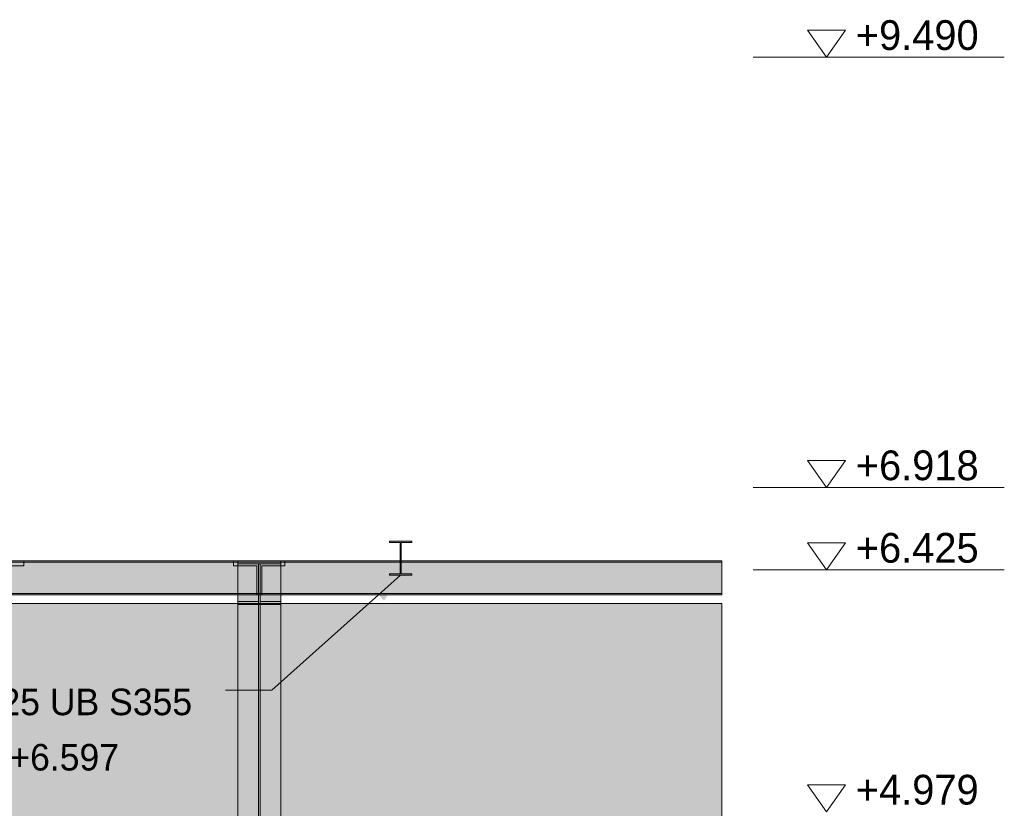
# Model space of a CAD drawing. Header units: millimetres. Extents: x 17 to 413, y 4 to 292.
# Tile 205 of 207: x 232 to 279, y 170 to 208. Entities that reach past the tile are written whole.
import ezdxf

# ---------------------------------------------------------------- set-up
doc = ezdxf.new("R2010")
doc.units = ezdxf.units.MM
for name, color, linetype in [('FILL-INK', 7, 'Continuous'), ('FILL-STEEL', 7, 'Continuous'), ('FILL-WHITE', 7, 'Continuous'), ('LINE-CORE', 7, 'Continuous'), ('LINE-INK', 7, 'Continuous'), ('TEXT-INK', 7, 'Continuous')]:
    doc.layers.add(name, color=color, linetype=linetype)

msp = doc.modelspace()

# ---------------------------------------------------------------- hatches: boundary and pattern name
at = {"layer": 'FILL-INK', "true_color": 0x1a1a1f}
h = msp.add_hatch(color=250, dxfattribs=at)
h.dxf.hatch_style = 1
h.paths.add_polyline_path([(250.074, 181.519), (249.283, 180.303), (248.777, 180.869)])
at = {"layer": 'FILL-STEEL', "true_color": 0x0d2973}
h = msp.add_hatch(color=166, dxfattribs=at)
h.dxf.hatch_style = 1
h.paths.add_polyline_path([(249.541, 181.519), (249.541, 181.577), (249.541, 181.581), (249.576, 181.581), (250.051, 181.581), (250.051, 182.979), (250.051, 183.082), (250.016, 183.082), (249.541, 183.082), (249.541, 183.14), (249.541, 183.144), (249.614, 183.144), (250.607, 183.144), (250.607, 183.086), (250.607, 183.082), (250.572, 183.082), (250.097, 183.082), (250.097, 181.684), (250.097, 181.581), (250.132, 181.581), (250.607, 181.581), (250.607, 181.523), (250.607, 181.519), (250.534, 181.519)])
at = {"layer": 'FILL-WHITE', "true_color": 0xffffff}
h = msp.add_hatch(color=7, dxfattribs=at)
h.dxf.hatch_style = 1
h.paths.add_polyline_path([(249.541, 181.581), (250.051, 181.581), (250.051, 182.984), (250.051, 183.082), (249.541, 183.082), (249.541, 183.144), (250.607, 183.144), (250.607, 183.082), (250.097, 183.082), (250.097, 181.679), (250.097, 181.581), (250.607, 181.581), (250.607, 181.519), (249.541, 181.519)])
h = msp.add_hatch(color=7, dxfattribs=at)
h.dxf.hatch_style = 1
h.paths.add_polyline_path([(250.619, 183.146), (250.619, 183.146), (250.619, 183.145), (250.607, 183.144)])
h = msp.add_hatch(color=7, dxfattribs=at)
h.dxf.hatch_style = 1
h.paths.add_polyline_path([(250.051, 181.679), (250.051, 182.984), (250.097, 182.984), (250.097, 181.679)])
h = msp.add_hatch(color=7, dxfattribs=at)
h.dxf.hatch_style = 1
h.paths.add_polyline_path([(204.706, 181.972), (205.81, 181.972), (205.81, 182.142), (242.098, 182.142), (242.098, 181.972), (243.202, 181.972), (243.202, 180.641), (242.098, 180.641), (205.81, 180.641), (204.706, 180.641)])
h = msp.add_hatch(color=7, dxfattribs=at)
h.dxf.hatch_style = 1
h.paths.add_polyline_path([(205.81, 181.972), (205.81, 182.142), (242.098, 182.142), (242.098, 181.972), (243.202, 181.972), (243.202, 180.641), (242.098, 180.641), (205.81, 180.641), (204.706, 180.641), (204.706, 181.972)])
h = msp.add_hatch(color=7, dxfattribs=at)
h.dxf.hatch_style = 1
h.paths.add_polyline_path([(205.81, 182.204), (242.098, 182.204), (242.098, 182.142), (205.81, 182.142)])
h = msp.add_hatch(color=7, dxfattribs=at)
h.dxf.hatch_style = 1
h.paths.add_polyline_path([(242.098, 182.204), (242.098, 182.142), (205.81, 182.142), (205.81, 182.204)])
h = msp.add_hatch(color=7, dxfattribs=at)
h.dxf.hatch_style = 1
h.paths.add_polyline_path([(230.97, 181.972), (232.074, 181.972), (232.074, 182.142), (265.427, 182.142), (265.427, 180.641), (232.074, 180.641), (230.97, 180.641)])
h = msp.add_hatch(color=7, dxfattribs=at)
h.dxf.hatch_style = 1
h.paths.add_polyline_path([(232.074, 181.972), (232.074, 182.142), (265.427, 182.142), (265.427, 180.641), (232.074, 180.641), (230.97, 180.641), (230.97, 181.972)])
h = msp.add_hatch(color=7, dxfattribs=at)
h.dxf.hatch_style = 1
h.paths.add_polyline_path([(231.875, 182.204), (231.888, 182.206), (231.888, 182.206), (231.888, 182.205)])
h = msp.add_hatch(color=7, dxfattribs=at)
h.dxf.hatch_style = 1
h.paths.add_polyline_path([(231.875, 182.204), (231.888, 182.206), (231.888, 182.206), (231.888, 182.205)])
h = msp.add_hatch(color=7, dxfattribs=at)
h.dxf.hatch_style = 1
h.paths.add_polyline_path([(232.074, 182.204), (265.427, 182.204), (265.427, 182.142), (232.074, 182.142)])
h = msp.add_hatch(color=7, dxfattribs=at)
h.dxf.hatch_style = 1
h.paths.add_polyline_path([(265.427, 182.204), (265.427, 182.142), (232.074, 182.142), (232.074, 182.204)])
h = msp.add_hatch(color=7, dxfattribs=at)
h.dxf.hatch_style = 1
h.paths.add_polyline_path([(242.297, 182.204), (242.284, 182.205), (242.284, 182.206), (242.284, 182.206)])
h = msp.add_hatch(color=7, dxfattribs=at)
h.dxf.hatch_style = 1
h.paths.add_polyline_path([(242.297, 182.204), (242.284, 182.205), (242.284, 182.206), (242.284, 182.206)])
h = msp.add_hatch(color=7, dxfattribs=at)
h.dxf.hatch_style = 1
h.paths.add_polyline_path([(242.297, 182.204), (244.347, 182.204), (244.347, 159.506), (242.297, 159.506)])
h = msp.add_hatch(color=7, dxfattribs=at)
h.dxf.hatch_style = 1
h.paths.add_polyline_path([(244.347, 182.204), (244.347, 182.066), (242.297, 182.066), (242.297, 182.204)])
h = msp.add_hatch(color=7, dxfattribs=at)
h.dxf.hatch_style = 1
h.paths.add_polyline_path([(244.347, 182.204), (244.347, 182.066), (243.363, 182.066), (243.363, 180.26), (244.347, 180.26), (244.347, 180.122), (242.297, 180.122), (242.297, 180.26), (243.281, 180.26), (243.281, 182.066), (242.297, 182.066), (242.297, 182.204)])
h = msp.add_hatch(color=7, dxfattribs=at)
h.dxf.hatch_style = 1
h.paths.add_polyline_path([(243.442, 181.972), (244.546, 181.972), (244.546, 182.142), (265.427, 182.142), (265.427, 180.641), (244.546, 180.641), (243.442, 180.641)])
h = msp.add_hatch(color=7, dxfattribs=at)
h.dxf.hatch_style = 1
h.paths.add_polyline_path([(244.546, 181.972), (244.546, 182.142), (265.427, 182.142), (265.427, 180.641), (244.546, 180.641), (243.442, 180.641), (243.442, 181.972)])
h = msp.add_hatch(color=7, dxfattribs=at)
h.dxf.hatch_style = 1
h.paths.add_polyline_path([(244.347, 182.204), (244.36, 182.206), (244.36, 182.206), (244.36, 182.205)])
h = msp.add_hatch(color=7, dxfattribs=at)
h.dxf.hatch_style = 1
h.paths.add_polyline_path([(244.546, 182.204), (265.427, 182.204), (265.427, 182.142), (244.546, 182.142)])
h = msp.add_hatch(color=7, dxfattribs=at)
h.dxf.hatch_style = 1
h.paths.add_polyline_path([(265.427, 182.204), (265.427, 182.142), (244.546, 182.142), (244.546, 182.204)])
h = msp.add_hatch(color=7, dxfattribs=at)
h.dxf.hatch_style = 1
h.paths.add_polyline_path([(243.281, 182.066), (243.281, 159.409), (242.297, 159.409), (242.297, 182.066)])
h = msp.add_hatch(color=7, dxfattribs=at)
h.dxf.hatch_style = 1
h.paths.add_polyline_path([(242.297, 180.122), (242.297, 180.26), (243.281, 180.26), (243.281, 182.066), (243.363, 182.066), (243.363, 180.26), (244.347, 180.26), (244.347, 180.122), (242.297, 180.122)])
h = msp.add_hatch(color=7, dxfattribs=at)
h.dxf.hatch_style = 1
h.paths.add_polyline_path([(244.347, 182.066), (244.347, 159.409), (243.363, 159.409), (243.363, 182.066)])
h = msp.add_hatch(color=7, dxfattribs=at)
h.dxf.hatch_style = 1
h.paths.add_polyline_path([(204.706, 180.641), (205.81, 180.641), (242.098, 180.641), (243.202, 180.641), (243.202, 180.579), (242.098, 180.579), (205.81, 180.579), (204.706, 180.579)])
h = msp.add_hatch(color=7, dxfattribs=at)
h.dxf.hatch_style = 1
h.paths.add_polyline_path([(242.098, 180.641), (243.202, 180.641), (243.202, 180.579), (205.81, 180.579), (204.706, 180.579), (204.706, 180.641)])
h = msp.add_hatch(color=7, dxfattribs=at)
h.dxf.hatch_style = 1
h.paths.add_polyline_path([(230.97, 180.641), (232.074, 180.641), (265.427, 180.641), (265.427, 180.579), (232.074, 180.579), (230.97, 180.579)])
h = msp.add_hatch(color=7, dxfattribs=at)
h.dxf.hatch_style = 1
h.paths.add_polyline_path([(265.427, 180.641), (265.427, 180.579), (232.074, 180.579), (230.97, 180.579), (230.97, 180.641)])
h = msp.add_hatch(color=7, dxfattribs=at)
h.dxf.hatch_style = 1
h.paths.add_polyline_path([(243.281, 180.26), (243.281, 158.132), (242.297, 158.132), (242.297, 180.26)])
h = msp.add_hatch(color=7, dxfattribs=at)
h.dxf.hatch_style = 1
h.paths.add_polyline_path([(244.347, 180.26), (244.347, 158.132), (243.363, 158.132), (243.363, 180.26)])
h = msp.add_hatch(color=7, dxfattribs=at)
h.dxf.hatch_style = 1
h.paths.add_polyline_path([(243.442, 180.641), (244.546, 180.641), (265.427, 180.641), (265.427, 180.579), (244.546, 180.579), (243.442, 180.579)])
h = msp.add_hatch(color=7, dxfattribs=at)
h.dxf.hatch_style = 1
h.paths.add_polyline_path([(265.427, 180.641), (265.427, 180.579), (244.546, 180.579), (243.442, 180.579), (243.442, 180.641)])
h = msp.add_hatch(color=7, dxfattribs=at)
h.dxf.hatch_style = 1
h.paths.add_polyline_path([(265.427, 180.172), (265.427, 157.172), (204.186, 157.172), (204.186, 180.172)])
h = msp.add_hatch(color=7, dxfattribs=at)
h.dxf.hatch_style = 1
h.paths.add_polyline_path([(265.427, 180.172), (265.427, 157.172), (204.186, 157.172), (204.186, 180.172)])
h = msp.add_hatch(color=7, dxfattribs=at)
h.dxf.hatch_style = 1
h.paths.add_polyline_path([(242.297, 158.034), (242.297, 180.122), (244.347, 180.122), (244.347, 158.034)])
h = msp.add_hatch(color=7, dxfattribs=at)
h.dxf.hatch_style = 1
h.paths.add_polyline_path([(216.401, 171.227), (241.316, 171.227), (241.316, 176.619), (216.401, 176.619)])

# ---------------------------------------------------------------- linework, layer by layer
at = {"layer": 'LINE-CORE', "lineweight": 5}
for points in [[(249.541, 181.581), (250.051, 181.581), (250.051, 182.984), (250.051, 182.984), (250.051, 183.082), (249.541, 183.082), (249.541, 183.082), (249.541, 183.144), (250.607, 183.144), (250.607, 183.144), (250.607, 183.082), (250.097, 183.082), (250.097, 181.679), (250.097, 181.679), (250.097, 181.581), (250.607, 181.581), (250.607, 181.581), (250.607, 181.519), (249.541, 181.519), (249.541, 181.519)], [(250.619, 183.146), (250.619, 183.146), (250.619, 183.145), (250.607, 183.144)], [(250.051, 181.679), (250.051, 182.984), (250.097, 182.984), (250.097, 182.984), (250.097, 181.679), (250.051, 181.679)], [(204.706, 181.972), (205.81, 181.972), (205.81, 182.142), (242.098, 182.142), (242.098, 182.142), (242.098, 182.142), (242.098, 182.142), (242.098, 181.972), (243.202, 181.972), (243.202, 180.641), (242.098, 180.641), (205.81, 180.641), (205.81, 180.641), (204.706, 180.641)], [(205.81, 181.972), (205.81, 182.142), (205.81, 182.142), (205.81, 182.142), (205.81, 182.142), (242.098, 182.142), (242.098, 181.972), (243.202, 181.972), (243.202, 180.641), (242.098, 180.641), (242.098, 180.641), (205.81, 180.641), (204.706, 180.641), (204.706, 181.972)], [(205.81, 182.204), (242.098, 182.204), (242.098, 182.142), (205.81, 182.142)], [(242.098, 182.204), (242.098, 182.142), (205.81, 182.142), (205.81, 182.204)], [(230.97, 181.972), (232.074, 181.972), (232.074, 182.142), (265.427, 182.142), (265.427, 180.641), (232.074, 180.641), (232.074, 180.641), (230.97, 180.641)], [(232.074, 181.972), (232.074, 182.142), (265.427, 182.142), (265.427, 180.641), (232.074, 180.641), (230.97, 180.641), (230.97, 181.972)], [(231.875, 182.204), (231.888, 182.206), (231.888, 182.206), (231.888, 182.205), (231.875, 182.204)], [(231.875, 182.204), (231.888, 182.206), (231.888, 182.206), (231.888, 182.205), (231.875, 182.204)], [(232.074, 182.204), (265.427, 182.204), (265.427, 182.142), (232.074, 182.142), (232.074, 182.142)], [(265.427, 182.204), (265.427, 182.142), (232.074, 182.142), (232.074, 182.204)], [(242.297, 182.204), (242.297, 182.204), (242.284, 182.205), (242.284, 182.206), (242.284, 182.206)], [(242.297, 182.204), (242.297, 182.204), (242.284, 182.205), (242.284, 182.206), (242.284, 182.206)], [(242.297, 182.204), (244.347, 182.204), (244.347, 159.506), (242.297, 159.506)], [(244.347, 182.204), (244.347, 182.066), (244.347, 182.066), (244.347, 182.066), (242.297, 182.066), (242.297, 182.066), (242.297, 182.066), (242.297, 182.204)], [(244.347, 182.204), (244.347, 182.066), (244.347, 182.066), (244.347, 182.066), (243.363, 182.066), (243.363, 180.26), (244.347, 180.26), (244.347, 180.122), (244.347, 180.122), (244.347, 180.122), (242.297, 180.122), (242.297, 180.26), (242.297, 180.26), (242.297, 180.26), (243.281, 180.26), (243.281, 182.066), (242.297, 182.066), (242.297, 182.204)], [(243.442, 181.972), (244.546, 181.972), (244.546, 182.142), (265.427, 182.142), (265.427, 180.641), (244.546, 180.641), (244.546, 180.641), (243.442, 180.641)], [(244.546, 181.972), (244.546, 182.142), (244.546, 182.142), (265.427, 182.142), (265.427, 180.641), (244.546, 180.641), (243.442, 180.641), (243.442, 181.972)], [(244.347, 182.204), (244.36, 182.206), (244.36, 182.206), (244.36, 182.205), (244.347, 182.204)], [(244.546, 182.204), (265.427, 182.204), (265.427, 182.142), (244.546, 182.142), (244.546, 182.142)], [(265.427, 182.204), (265.427, 182.142), (244.546, 182.142), (244.546, 182.204)], [(243.281, 182.066), (243.281, 159.409), (242.297, 159.409), (242.297, 182.066)], [(242.297, 180.122), (242.297, 180.26), (242.297, 180.26), (242.297, 180.26), (243.281, 180.26), (243.281, 182.066), (243.281, 182.066), (243.363, 182.066), (243.363, 182.066), (243.363, 180.26), (244.347, 180.26), (244.347, 180.26), (244.347, 180.26), (244.347, 180.122), (244.347, 180.122), (244.347, 180.122), (242.297, 180.122), (242.297, 180.122)], [(244.347, 182.066), (244.347, 159.409), (243.363, 159.409), (243.363, 182.066)], [(204.706, 180.641), (205.81, 180.641), (242.098, 180.641), (242.098, 180.641), (243.202, 180.641), (243.202, 180.579), (242.098, 180.579), (205.81, 180.579), (205.81, 180.579), (204.706, 180.579)], [(242.098, 180.641), (243.202, 180.641), (243.202, 180.579), (205.81, 180.579), (204.706, 180.579), (204.706, 180.641)], [(230.97, 180.641), (232.074, 180.641), (265.427, 180.641), (265.427, 180.579), (232.074, 180.579), (232.074, 180.579), (230.97, 180.579)], [(265.427, 180.641), (265.427, 180.579), (232.074, 180.579), (230.97, 180.579), (230.97, 180.641)], [(243.281, 180.26), (243.281, 158.132), (242.297, 158.132), (242.297, 180.26)], [(244.347, 180.26), (244.347, 158.132), (243.363, 158.132), (243.363, 180.26)], [(243.442, 180.641), (244.546, 180.641), (265.427, 180.641), (265.427, 180.579), (244.546, 180.579), (244.546, 180.579), (243.442, 180.579)], [(265.427, 180.641), (265.427, 180.579), (244.546, 180.579), (243.442, 180.579), (243.442, 180.641)], [(265.427, 180.172), (265.427, 157.172), (204.186, 157.172), (204.186, 180.172)], [(265.427, 180.172), (265.427, 157.172), (204.186, 157.172), (204.186, 157.172), (204.186, 180.172)], [(242.297, 158.034), (242.297, 180.122), (244.347, 180.122), (244.347, 180.122), (244.347, 158.034), (242.297, 158.034)]]:
    msp.add_lwpolyline(points, close=True, dxfattribs=at)
at = {"layer": 'LINE-INK', "lineweight": 5}
for p, q in [((266.927, 206.292), (268.427, 206.292)), ((268.427, 206.292), (269.427, 206.292)), ((269.427, 206.292), (278.923, 206.292)), ((266.927, 185.716), (268.427, 185.716)), ((268.427, 185.716), (269.427, 185.716)), ((269.427, 185.716), (278.923, 185.716)), ((266.927, 181.772), (268.427, 181.772)), ((268.427, 181.772), (269.427, 181.772)), ((269.427, 181.772), (278.923, 181.772)), ((250.074, 181.519), (243.916, 176.019)), ((243.916, 176.019), (241.716, 176.019))]:
    msp.add_line(p, q, dxfattribs=at)
for points in [[(270.427, 206.292), (269.527, 207.592), (271.327, 207.592)], [(270.427, 185.716), (269.527, 187.016), (271.327, 187.016)], [(249.541, 181.519), (249.541, 181.577), (249.541, 181.581), (249.576, 181.581), (250.051, 181.581), (250.051, 182.979), (250.051, 183.082), (250.016, 183.082), (249.541, 183.082), (249.541, 183.14), (249.541, 183.144), (249.614, 183.144), (250.607, 183.144), (250.607, 183.086), (250.607, 183.082), (250.572, 183.082), (250.097, 183.082), (250.097, 181.684), (250.097, 181.581), (250.132, 181.581), (250.607, 181.581), (250.607, 181.523), (250.607, 181.519), (250.534, 181.519)], [(270.427, 181.772), (269.527, 183.072), (271.327, 183.072)], [(270.427, 170.204), (269.527, 171.504), (271.327, 171.504)]]:
    msp.add_lwpolyline(points, close=True, dxfattribs=at)

# ---------------------------------------------------------------- texts
at = {"layer": 'TEXT-INK'}
for s, height, p in [('+9.490', 1.4224, (271.827, 206.642)), ('+6.918', 1.4224, (271.827, 186.066)), ('+6.425', 1.4224, (271.827, 182.122)), ('RF-S38 203X133X25 UB S355', 1.27, (216.701, 174.828)), ('BOS +6.393 / TOS +6.597', 1.27, (216.701, 172.182)), ('+4.979', 1.4224, (271.827, 170.554))]:
    msp.add_text(s, height=height, dxfattribs=at).set_placement(p)

doc.saveas('drawing.dxf')
